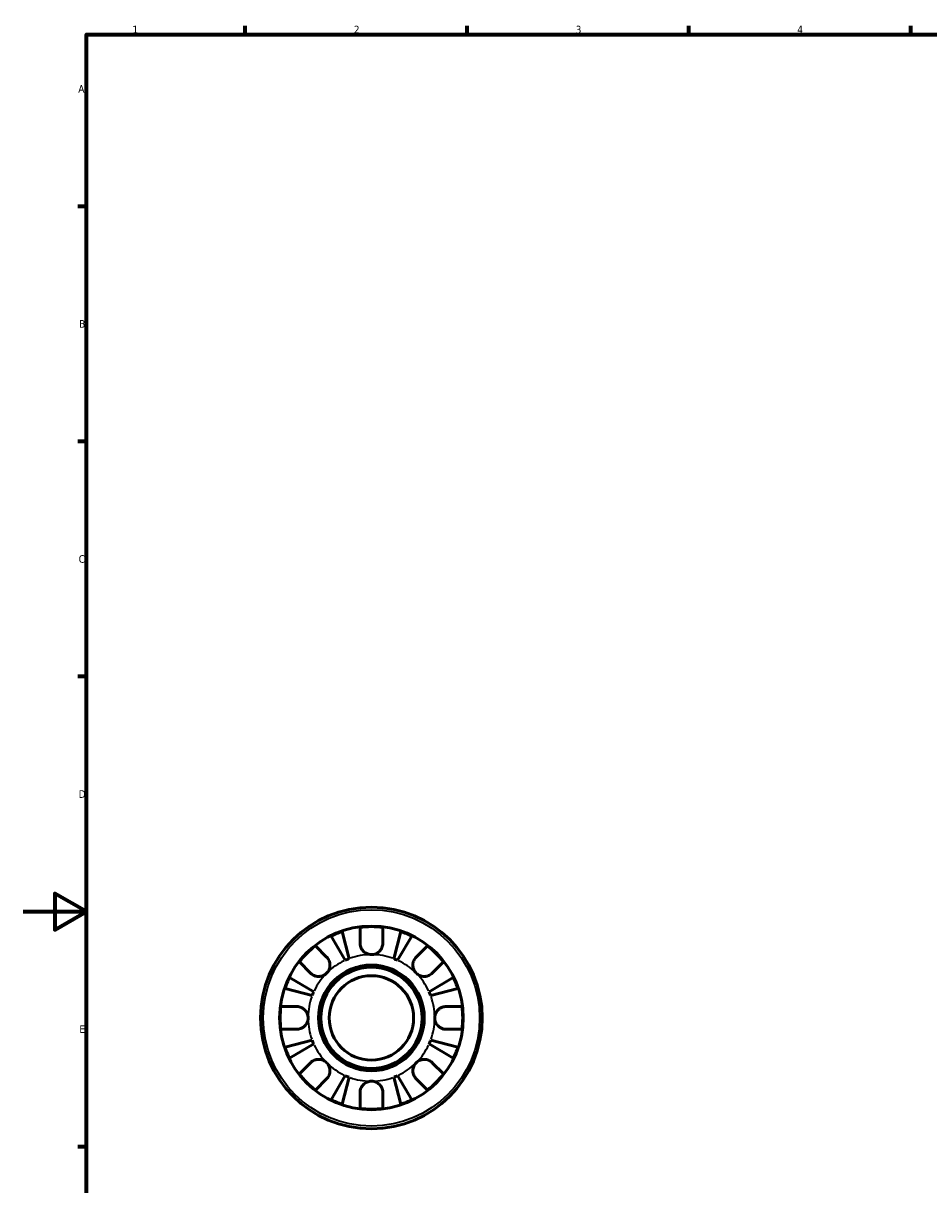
# Model space of a CAD drawing. Header units: millimetres. Extents: x 0 to 903, y -173 to 594.
# Tile 4 of 8: x 0 to 286, y 211 to 578. Entities that reach past the tile are written whole.
import ezdxf

# ---------------------------------------------------------------- set-up
doc = ezdxf.new("R2010")
doc.units = ezdxf.units.MM
for name, color, linetype, lineweight in [('Border (ANSI)', 7, 'Continuous', 70), ('Visible (ANSI)', 7, 'Continuous', 50), ('Visible Narrow (ANSI)', 7, 'Continuous', 35)]:
    doc.layers.add(name, color=color, linetype=linetype, lineweight=lineweight)
doc.styles.add('Note Text (ANSI)', font='tahoma.ttf')

# ---------------------------------------------------------------- blocks, each defined once
blk = doc.blocks.new('Borders Default Border')
at = {"layer": 'Border (ANSI)'}
for p, q in [((70.08, 574), (70.08, 576.8)), ((140.17, 574), (140.17, 576.8)), ((210.25, 574), (210.25, 576.8)), ((280.33, 574), (280.33, 576.8)), ((20, 519.75), (17.2, 519.75)), ((20, 445.5), (17.2, 445.5)), ((20, 371.25), (17.2, 371.25)), ((20, 222.75), (17.2, 222.75))]:
    blk.add_line(p, q, dxfattribs=at)
at = {"layer": 'Border (ANSI)', "flags": 128}
for points in [[(20, 20), (20, 574), (821, 574), (821, 20), (20, 20)], [(0, 297), (20, 297), (10, 302.77), (10, 291.23), (20, 297)]]:
    blk.add_lwpolyline(points, dxfattribs=at)
at = {"layer": 'Border (ANSI)', "color": 5, "true_color": 0x0000ff, "char_height": 2.4, "attachment_point": 7, "style": 'Note Text (ANSI)'}
for s, insert in [('1', (34.5, 574.4)), ('2', (104.4, 574.4)), ('3', (174.46, 574.35)), ('4', (244.45, 574.4)), ('A', (17.38, 555.68)), ('B', (17.67, 481.43)), ('C', (17.51, 407.13)), ('D', (17.52, 332.93)), ('E', (17.71, 258.68))]:
    blk.add_mtext(s, dxfattribs=dict(at, insert=insert))

msp = doc.modelspace()

# ---------------------------------------------------------------- linework, layer by layer
at = {"layer": 'Visible (ANSI)'}
for p, q in [((100.68, 290.71), (102.9, 282.14)), ((106.36, 287.03), (106.36, 292.02)), ((113.56, 292.02), (113.56, 287.03)), ((117.02, 282.14), (119.23, 290.71)), ((92.29, 286.19), (95.82, 282.66)), ((101.72, 281.65), (97.22, 289.28)), ((122.69, 289.28), (118.2, 281.65)), ((124.1, 282.66), (127.63, 286.19)), ((90.73, 277.57), (87.2, 281.1)), ((132.72, 281.1), (129.19, 277.57)), ((84.11, 276.16), (91.74, 271.67)), ((128.18, 271.67), (135.81, 276.16)), ((91.25, 270.49), (82.67, 272.7)), ((137.24, 272.7), (128.67, 270.49)), ((81.37, 267.03), (86.36, 267.03)), ((133.56, 267.03), (138.55, 267.03)), ((86.36, 259.83), (81.37, 259.83)), ((138.55, 259.83), (133.56, 259.83)), ((82.67, 254.15), (91.25, 256.37)), ((91.74, 255.19), (84.11, 250.69)), ((135.81, 250.69), (128.18, 255.19)), ((128.67, 256.37), (137.24, 254.15)), ((87.2, 245.76), (90.73, 249.29)), ((129.19, 249.29), (132.72, 245.76)), ((95.82, 244.19), (92.29, 240.66)), ((97.22, 237.58), (101.72, 245.2)), ((102.9, 244.71), (100.68, 236.14)), ((119.23, 236.14), (117.02, 244.71)), ((118.2, 245.2), (122.69, 237.58)), ((127.63, 240.66), (124.1, 244.19)), ((106.36, 234.83), (106.36, 239.83)), ((113.56, 239.83), (113.56, 234.83))]:
    msp.add_line(p, q, dxfattribs=at)
for radius in [35, 29, 16.7, 16, 13.33]:
    msp.add_circle((109.96, 263.43), radius, dxfattribs=at)
for radius, start, end in [(28.82, 108.7751, 116.2249), (28.82, 82.8238, 97.1762), (28.82, 63.7751, 71.2249), (28.82, 127.8238, 142.1762), (28.82, 37.8238, 52.1762), (20, 110.6662, 114.3338), (20, 65.6662, 69.3338), (28.82, 153.7751, 161.2249), (28.82, 18.7751, 26.2249), (20, 155.6662, 159.3338), (20, 20.6662, 24.3338), (28.82, 172.8238, 187.1762), (28.82, 352.8238, 7.1762), (28.82, 198.7751, 206.2249), (20, 200.6662, 204.3338), (20, 335.6662, 339.3338), (28.82, 333.7751, 341.2249), (28.82, 217.8238, 232.1762), (20, 245.6662, 249.3338), (20, 290.6662, 294.3338), (28.82, 307.8238, 322.1762), (28.82, 243.7751, 251.2249), (28.82, 262.8238, 277.1762), (28.82, 288.7751, 296.2249)]:
    msp.add_arc((109.96, 263.43), radius, start, end, dxfattribs=at)
for points, knots in [([(109.96, 283.43), (109.68, 283.43), (109.4, 283.46), (108.83, 283.6), (108.55, 283.7), (107.87, 284.06), (107.51, 284.35), (107, 284.95), (106.83, 285.22), (106.6, 285.71), (106.52, 285.92), (106.41, 286.37), (106.38, 286.59), (106.36, 286.89), (106.36, 286.96), (106.36, 287.03)], [-2.4991326, -2.4991326, -2.4991326, -2.4991326, -2.4150544, -2.4150544, -2.3238473, -2.3238473, -2.1841143, -2.1841143, -2.0867477, -2.0867477, -2.0144067, -2.0144067, -1.9399427, -1.9399427, -1.916375, -1.916375, -1.916375, -1.916375]), ([(113.56, 287.03), (113.56, 286.88), (113.55, 286.74), (113.51, 286.38), (113.46, 286.17), (113.32, 285.73), (113.23, 285.5), (112.94, 284.98), (112.72, 284.69), (112.14, 284.13), (111.76, 283.88), (110.9, 283.52), (110.43, 283.43), (109.96, 283.43)], [-0.5764765, -0.5764765, -0.5764765, -0.5764765, -0.5296868, -0.5296868, -0.4605403, -0.4605403, -0.385624, -0.385624, -0.2773083, -0.2773083, -0.1425809, -0.1425809, 0, 0, 0, 0]), ([(95.82, 282.66), (95.91, 282.57), (95.99, 282.48), (96.21, 282.2), (96.34, 282.01), (96.57, 281.58), (96.66, 281.35), (96.83, 280.77), (96.88, 280.41), (96.86, 279.61), (96.77, 279.16), (96.42, 278.31), (96.15, 277.91), (95.82, 277.57)], [-0.5800481, -0.5800481, -0.5800481, -0.5800481, -0.5384523, -0.5384523, -0.4638379, -0.4638379, -0.3862639, -0.3862639, -0.2784027, -0.2784027, -0.1427791, -0.1427791, 0, 0, 0, 0]), ([(124.1, 277.57), (123.92, 277.75), (123.75, 277.96), (123.47, 278.41), (123.34, 278.66), (123.12, 279.28), (123.05, 279.67), (123.04, 280.42), (123.09, 280.78), (123.26, 281.37), (123.36, 281.6), (123.58, 282.02), (123.72, 282.22), (123.94, 282.49), (124.02, 282.58), (124.1, 282.66)], [0, 0, 0, 0, 0.0777495, 0.0777495, 0.1608191, 0.1608191, 0.277838, 0.277838, 0.3882896, 0.3882896, 0.4654296, 0.4654296, 0.5403543, 0.5403543, 0.579532, 0.579532, 0.579532, 0.579532]), ([(95.82, 277.57), (95.63, 277.39), (95.43, 277.22), (94.98, 276.93), (94.73, 276.81), (94.1, 276.59), (93.72, 276.52), (92.96, 276.51), (92.6, 276.56), (92.02, 276.73), (91.79, 276.83), (91.36, 277.05), (91.17, 277.18), (90.9, 277.41), (90.81, 277.49), (90.73, 277.57)], [0, 0, 0, 0, 0.0777495, 0.0777495, 0.1608191, 0.1608191, 0.277838, 0.277838, 0.3882896, 0.3882896, 0.4654296, 0.4654296, 0.5403543, 0.5403543, 0.579532, 0.579532, 0.579532, 0.579532]), ([(129.19, 277.57), (129.1, 277.48), (129.01, 277.4), (128.73, 277.17), (128.54, 277.04), (128.11, 276.82), (127.88, 276.72), (127.3, 276.56), (126.95, 276.51), (126.14, 276.52), (125.69, 276.61), (124.84, 276.97), (124.44, 277.23), (124.1, 277.57)], [-0.5800481, -0.5800481, -0.5800481, -0.5800481, -0.5384523, -0.5384523, -0.4638379, -0.4638379, -0.3862639, -0.3862639, -0.2784027, -0.2784027, -0.1427791, -0.1427791, 0, 0, 0, 0]), ([(86.36, 267.03), (86.5, 267.03), (86.65, 267.02), (87.01, 266.98), (87.22, 266.93), (87.66, 266.79), (87.88, 266.7), (88.41, 266.41), (88.7, 266.19), (89.26, 265.61), (89.51, 265.23), (89.86, 264.37), (89.96, 263.9), (89.96, 263.43)], [-0.5764765, -0.5764765, -0.5764765, -0.5764765, -0.5296868, -0.5296868, -0.4605403, -0.4605403, -0.385624, -0.385624, -0.2773083, -0.2773083, -0.1425809, -0.1425809, 0, 0, 0, 0]), ([(129.96, 263.43), (129.96, 263.71), (129.99, 263.99), (130.13, 264.56), (130.23, 264.84), (130.58, 265.5), (130.87, 265.86), (131.47, 266.38), (131.75, 266.56), (132.36, 266.84), (132.67, 266.93), (133.17, 267.01), (133.37, 267.03), (133.56, 267.03)], [0, 0, 0, 0, 0.0846147, 0.0846147, 0.1743424, 0.1743424, 0.3108876, 0.3108876, 0.4142718, 0.4142718, 0.5166571, 0.5166571, 0.5800547, 0.5800547, 0.5800547, 0.5800547]), ([(89.96, 263.43), (89.96, 263.15), (89.93, 262.87), (89.79, 262.3), (89.68, 262.01), (89.33, 261.34), (89.03, 260.97), (88.44, 260.47), (88.17, 260.3), (87.68, 260.07), (87.46, 259.99), (87.02, 259.88), (86.79, 259.85), (86.5, 259.83), (86.43, 259.83), (86.36, 259.83)], [-2.4991326, -2.4991326, -2.4991326, -2.4991326, -2.4150544, -2.4150544, -2.3238473, -2.3238473, -2.1841143, -2.1841143, -2.0867477, -2.0867477, -2.0144067, -2.0144067, -1.9399427, -1.9399427, -1.916375, -1.916375, -1.916375, -1.916375]), ([(133.56, 259.83), (133.29, 259.83), (133.02, 259.86), (132.44, 259.99), (132.14, 260.1), (131.54, 260.42), (131.26, 260.64), (130.68, 261.22), (130.42, 261.61), (130.05, 262.48), (129.96, 262.95), (129.96, 263.43)], [-0.5801058, -0.5801058, -0.5801058, -0.5801058, -0.4909712, -0.4909712, -0.3911055, -0.3911055, -0.2831843, -0.2831843, -0.1428878, -0.1428878, 0, 0, 0, 0]), ([(90.73, 249.29), (90.81, 249.37), (90.91, 249.46), (91.19, 249.68), (91.38, 249.81), (91.81, 250.04), (92.04, 250.13), (92.62, 250.3), (92.97, 250.34), (93.78, 250.33), (94.22, 250.24), (95.08, 249.89), (95.48, 249.62), (95.82, 249.29)], [-0.5800481, -0.5800481, -0.5800481, -0.5800481, -0.5384523, -0.5384523, -0.4638379, -0.4638379, -0.3862639, -0.3862639, -0.2784027, -0.2784027, -0.1427791, -0.1427791, 0, 0, 0, 0]), ([(124.1, 249.29), (124.28, 249.47), (124.49, 249.63), (124.94, 249.92), (125.19, 250.04), (125.82, 250.26), (126.2, 250.33), (126.95, 250.35), (127.32, 250.3), (127.9, 250.12), (128.13, 250.03), (128.56, 249.8), (128.75, 249.67), (129.02, 249.45), (129.11, 249.37), (129.19, 249.29)], [0, 0, 0, 0, 0.0777495, 0.0777495, 0.1608191, 0.1608191, 0.277838, 0.277838, 0.3882896, 0.3882896, 0.4654296, 0.4654296, 0.5403543, 0.5403543, 0.579532, 0.579532, 0.579532, 0.579532]), ([(95.82, 249.29), (96, 249.1), (96.16, 248.9), (96.45, 248.45), (96.57, 248.2), (96.8, 247.57), (96.86, 247.18), (96.88, 246.43), (96.83, 246.07), (96.65, 245.48), (96.56, 245.26), (96.33, 244.83), (96.2, 244.64), (95.98, 244.37), (95.9, 244.28), (95.82, 244.19)], [0, 0, 0, 0, 0.0777495, 0.0777495, 0.1608191, 0.1608191, 0.277838, 0.277838, 0.3882896, 0.3882896, 0.4654296, 0.4654296, 0.5403543, 0.5403543, 0.579532, 0.579532, 0.579532, 0.579532]), ([(124.1, 244.19), (124.01, 244.28), (123.93, 244.38), (123.7, 244.65), (123.57, 244.85), (123.35, 245.28), (123.25, 245.51), (123.09, 246.09), (123.04, 246.44), (123.05, 247.25), (123.15, 247.69), (123.5, 248.55), (123.76, 248.95), (124.1, 249.29)], [-0.5800481, -0.5800481, -0.5800481, -0.5800481, -0.5384523, -0.5384523, -0.4638379, -0.4638379, -0.3862639, -0.3862639, -0.2784027, -0.2784027, -0.1427791, -0.1427791, 0, 0, 0, 0]), ([(106.36, 239.83), (106.36, 239.97), (106.37, 240.11), (106.41, 240.47), (106.46, 240.69), (106.59, 241.13), (106.69, 241.35), (106.98, 241.88), (107.2, 242.17), (107.78, 242.73), (108.16, 242.98), (109.01, 243.33), (109.48, 243.43), (109.96, 243.43)], [-0.5764765, -0.5764765, -0.5764765, -0.5764765, -0.5296868, -0.5296868, -0.4605403, -0.4605403, -0.385624, -0.385624, -0.2773083, -0.2773083, -0.1425809, -0.1425809, 0, 0, 0, 0]), ([(109.96, 243.43), (110.24, 243.43), (110.52, 243.39), (111.09, 243.26), (111.37, 243.15), (112.05, 242.79), (112.41, 242.5), (112.91, 241.91), (113.08, 241.64), (113.32, 241.15), (113.39, 240.93), (113.51, 240.49), (113.54, 240.26), (113.56, 239.97), (113.56, 239.9), (113.56, 239.83)], [-2.4991326, -2.4991326, -2.4991326, -2.4991326, -2.4150544, -2.4150544, -2.3238473, -2.3238473, -2.1841143, -2.1841143, -2.0867477, -2.0867477, -2.0144067, -2.0144067, -1.9399427, -1.9399427, -1.916375, -1.916375, -1.916375, -1.916375])]:
    msp.add_open_spline(points, degree=3, knots=knots, dxfattribs=at)
at = {"layer": 'Visible Narrow (ANSI)'}
msp.add_circle((109.96, 263.43), 34.16, dxfattribs=at)
for start, end in [(91.0333, 109.6329), (70.3671, 88.9667), (115.3671, 133.9667), (46.0333, 64.6329), (136.0333, 154.6329), (25.3671, 43.9667), (160.3671, 178.9667), (1.0333, 19.6329), (181.0333, 199.6329), (340.3671, 358.9667), (205.3671, 223.9667), (316.0333, 334.6329), (226.0333, 244.6329), (295.3671, 313.9667), (250.3671, 268.9667), (271.0333, 289.6329)]:
    msp.add_arc((109.96, 263.43), 20, start, end, dxfattribs=at)

# ---------------------------------------------------------------- block references
msp.add_blockref('Borders Default Border', (0, 0))

doc.saveas('drawing.dxf')
